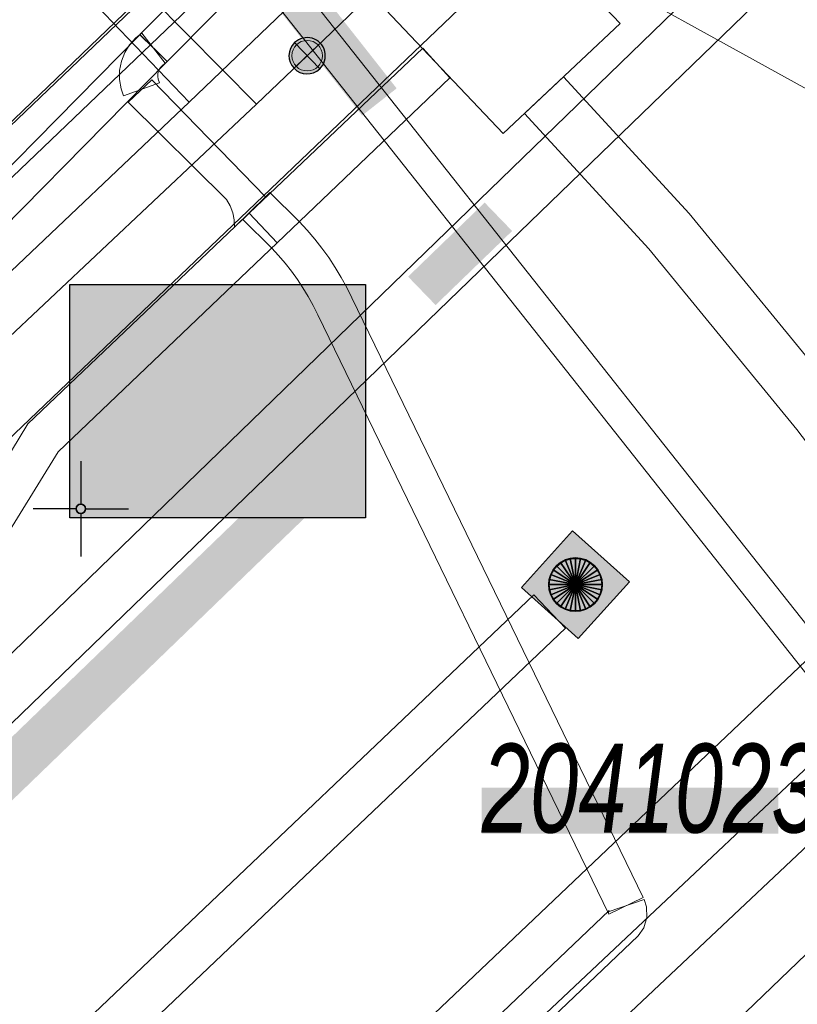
# Model space of a CAD drawing. Header units: metres. Extents: x 2695560 to 2696939, y 1260529 to 1262050.
# Tile 136 of 256: x 2695675 to 2695685, y 1260968 to 1260981. Entities that reach past the tile are written whole.
import ezdxf

# ---------------------------------------------------------------- set-up
doc = ezdxf.new("R2010")
doc.units = ezdxf.units.M
doc.linetypes.add('AUSGEZOGEN', pattern=[0])
for name, color, linetype in [('XR$1$AV_Koordinatennetzpunkte', 7, 'AUSGEZOGEN'), ('XR$1$AV_Lagefixpunkt-Nr.', 7, 'AUSGEZOGEN'), ('XR$1$AV_Linien (BB)', 7, 'AUSGEZOGEN'), ('XR$1$AW_LK_Schachtdeckel', 24, 'AUSGEZOGEN'), ('XR$1$Liegenschaftsgrenzen', 7, 'AUSGEZOGEN'), ('XR$1$PFAW', 255, 'AUSGEZOGEN'), ('XR$1$PFWA', 255, 'AUSGEZOGEN'), ('XR$1$WA_LK_Absperrarmatur', 171, 'AUSGEZOGEN')]:
    doc.layers.add(name, color=color, linetype=linetype)
for name, color, linetype, lineweight in [('XR$2$ABW-LinieFlaeche-R-genau', 4, 'AUSGEZOGEN', 18), ('XR$2$ABW-Punkt', 6, 'AUSGEZOGEN', 18), ('XR$2$ELE-Flaeche-oberirdisch', 1, 'AUSGEZOGEN', 18), ('XR$2$ELE-LinieFlaeche-genau', 1, 'AUSGEZOGEN', 18), ('XR$2$GAS-Linie-genau', 12, 'AUSGEZOGEN', 18), ('XR$2$KOM-Linie-U-genau', 91, 'AUSGEZOGEN', 18), ('XR$2$KOM-LinieFlaeche-U-genau', 91, 'AUSGEZOGEN', 18), ('XR$2$WAS-Linie-genau', 5, 'AUSGEZOGEN', 18), ('XR$2$WAS-Punkt', 5, 'AUSGEZOGEN', 18)]:
    doc.layers.add(name, color=color, linetype=linetype, lineweight=lineweight)
doc.styles.add('ARIAL', font='arial.ttf')

# ---------------------------------------------------------------- blocks, each defined once
blk = doc.blocks.new('COMPLEXOBJECT_443')
at = {"layer": 'XR$1$AV_Linien (BB)', "color": 7, "linetype": 'AUSGEZOGEN', "transparency": 33554687}
blk.add_lwpolyline([(5625.444, 10929.421), (5664.073, 10966.374), (5707.358, 11007.742)], dxfattribs=at)
blk = doc.blocks.new('BAV2041')
at = {"color": 7, "transparency": 33554687}
for p, q in [((0, 0.5), (0, 0.05)), ((-0.05, 0), (-0.5, 0)), ((0.05, 0), (0.5, 0)), ((0, -0.05), (0, -0.5))]:
    blk.add_line(p, q, dxfattribs=at)
blk.add_circle((0, 0), 0.05, dxfattribs=at)
for start, end in [(90, 270), (270, 90)]:
    blk.add_arc((0, 0), 0.05, start, end, dxfattribs=at)
blk = doc.blocks.new('BAW2087')
at = {"lineweight": 25, "true_color": 0x000000, "transparency": 33554687}
h = blk.add_hatch(color=18, dxfattribs=at)
h.paths.add_polyline_path([(-0.5, 0.5), (-0.5, -0.5), (0.5, -0.5), (0.5, 0.5)])
h.paths.add_polyline_path([(0.337, -0.069), (0.316, -0.136), (0.282, -0.196), (0.237, -0.249), (0.182, -0.292), (0.119, -0.322), (0.052, -0.34), (-0.017, -0.343), (-0.086, -0.333), (-0.151, -0.309), (-0.21, -0.272), (-0.261, -0.224), (-0.301, -0.167), (-0.328, -0.103), (-0.342, -0.035), (-0.342, 0.035), (-0.328, 0.103), (-0.301, 0.167), (-0.261, 0.224), (-0.21, 0.272), (-0.151, 0.309), (-0.086, 0.333), (-0.017, 0.343), (0.052, 0.34), (0.119, 0.322), (0.182, 0.292), (0.237, 0.249), (0.282, 0.196), (0.316, 0.136), (0.337, 0.069), (0.344, 0)], flags=16)
at = {"layer": 'XR$1$PFAW', "lineweight": 25, "transparency": 33554687}
blk.add_hatch(color=7, dxfattribs=at).paths.add_polyline_path([(0.344, 0), (0.337, 0.069), (0.316, 0.136), (0.282, 0.196), (0.237, 0.249), (0.182, 0.292), (0.119, 0.322), (0.052, 0.34), (-0.017, 0.343), (-0.086, 0.333), (-0.151, 0.309), (-0.21, 0.272), (-0.261, 0.224), (-0.301, 0.167), (-0.328, 0.103), (-0.342, 0.035), (-0.342, -0.035), (-0.328, -0.103), (-0.301, -0.167), (-0.261, -0.224), (-0.21, -0.272), (-0.151, -0.309), (-0.086, -0.333), (-0.017, -0.343), (0.052, -0.34), (0.119, -0.322), (0.182, -0.292), (0.237, -0.249), (0.282, -0.196), (0.316, -0.136), (0.337, -0.069)])
at = {"lineweight": 25, "transparency": 33554687}
for p, q in [((-0.5, 0.5, 0.993), (0.5, 0.5, 0.993)), ((-0.5, -0.5, 0.993), (-0.5, 0.5, 0.993)), ((0.5, 0.5, 0.993), (0.5, -0.5, 0.993)), ((0.5, -0.5, 0.993), (-0.5, -0.5, 0.993))]:
    blk.add_line(p, q, dxfattribs=at)
blk.add_circle((0, 0), 0.344, dxfattribs=at)
at = {"layer": 'XR$1$PFAW', "lineweight": 25, "transparency": 33554687}
blk.add_line((-0.5, 0.5), (0.5, 0.5), dxfattribs=at)
at = {"layer": 'XR$1$PFAW', "color": 31, "lineweight": 25, "transparency": 33554687}
for p, q in [((-0.5, -0.5), (-0.5, 0.5)), ((0.5, 0.5), (0.5, -0.5)), ((0.5, -0.5), (-0.5, -0.5))]:
    blk.add_line(p, q, dxfattribs=at)
at = {"layer": 'XR$1$PFAW', "lineweight": 25, "transparency": 33554687}
blk.add_circle((0, 0), 0.344, dxfattribs=at)
blk = doc.blocks.new('BWA965')
at = {"layer": 'XR$1$PFWA', "transparency": 33554687}
blk.add_hatch(color=7, dxfattribs=at).paths.add_polyline_path([(0, 0.5), (-0.051, 0.497), (-0.101, 0.49), (-0.15, 0.477), (-0.197, 0.459), (-0.243, 0.437), (-0.286, 0.41), (-0.326, 0.379), (-0.362, 0.344), (-0.395, 0.306), (-0.424, 0.264), (-0.449, 0.22), (-0.469, 0.174), (-0.484, 0.125), (-0.494, 0.076), (-0.499, 0.025), (-0.499, -0.025), (-0.494, -0.076), (-0.484, -0.125), (-0.469, -0.174), (-0.449, -0.22), (-0.424, -0.264), (-0.395, -0.306), (-0.362, -0.344), (-0.326, -0.379), (-0.286, -0.41), (-0.243, -0.437), (-0.197, -0.459), (-0.15, -0.477), (-0.101, -0.49), (-0.051, -0.497), (0, -0.5), (0.051, -0.497), (0.101, -0.49), (0.15, -0.477), (0.197, -0.459), (0.243, -0.437), (0.286, -0.41), (0.326, -0.379), (0.362, -0.344), (0.395, -0.306), (0.424, -0.264), (0.449, -0.22), (0.469, -0.174), (0.484, -0.125), (0.494, -0.076), (0.499, -0.025), (0.499, 0.025), (0.494, 0.076), (0.484, 0.125), (0.469, 0.174), (0.449, 0.22), (0.424, 0.264), (0.395, 0.306), (0.362, 0.344), (0.326, 0.379), (0.286, 0.41), (0.243, 0.437), (0.197, 0.459), (0.15, 0.477), (0.101, 0.49), (0.051, 0.497)])
at = {"transparency": 33554687}
blk.add_line((0, 0.5), (0, -0.5), dxfattribs=at)
for start, end in [(90, 270), (270, 90)]:
    blk.add_arc((0, 0), 0.5, start, end, dxfattribs=at)
blk = doc.blocks.new('WAS-ABSPERRORGAN')
at = {"layer": 'XR$2$WAS-Punkt', "linetype": 'AUSGEZOGEN', "transparency": 33554687}
for p, q in [((0, 200, 2500), (0, -200, 2500)), ((0, 0), (0, 0))]:
    blk.add_line(p, q, dxfattribs=at)
blk.add_circle((0, 0, 502500), 200, dxfattribs=at)
blk = doc.blocks.new('ABW-KONTROLLSCHACHT')
at = {"layer": 'XR$2$ABW-Punkt', "linetype": 'AUSGEZOGEN', "lineweight": 25, "transparency": 33554687}
for points in [[(-194, 291, 2500), (0, 0, 2500), (-247, 247, 2500)], [(-194, 291), (0, 0), (-247, 247)], [(-194, 291, 2500), (-194, 291), (-247, 247), (-247, 247, 2500)], [(-134, 323, 2500), (0, 0, 2500), (-194, 291, 2500)], [(-134, 323), (0, 0), (-194, 291)], [(-134, 323, 2500), (-134, 323), (-194, 291), (-194, 291, 2500)], [(-68, 343, 2500), (0, 0, 2500), (-134, 323, 2500)], [(-68, 343), (0, 0), (-134, 323)], [(-68, 343, 2500), (-68, 343), (-134, 323), (-134, 323, 2500)], [(0, 350, 2500), (0, 0, 2500), (-68, 343, 2500)], [(0, 350), (0, 0), (-68, 343)], [(0, 350, 2500), (0, 350), (-68, 343), (-68, 343, 2500)], [(68, 343, 2500), (0, 0, 2500), (0, 350, 2500)], [(68, 343), (0, 0), (0, 350)], [(68, 343, 2500), (68, 343), (0, 350), (0, 350, 2500)], [(134, 323, 2500), (0, 0, 2500), (68, 343, 2500)], [(134, 323), (0, 0), (68, 343)], [(194, 291, 2500), (0, 0, 2500), (134, 323, 2500)], [(194, 291), (0, 0), (134, 323)], [(247, 247, 2500), (0, 0, 2500), (194, 291, 2500)], [(247, 247), (0, 0), (194, 291)], [(134, 323, 2500), (134, 323), (68, 343), (68, 343, 2500)], [(194, 291, 2500), (194, 291), (134, 323), (134, 323, 2500)], [(247, 247, 2500), (247, 247), (194, 291), (194, 291, 2500)], [(-323, 134, 2500), (0, 0, 2500), (-343, 68, 2500)], [(-323, 134), (0, 0), (-343, 68)], [(-323, 134, 2500), (-323, 134), (-343, 68), (-343, 68, 2500)], [(-291, 194, 2500), (0, 0, 2500), (-323, 134, 2500)], [(-291, 194), (0, 0), (-323, 134)], [(-291, 194, 2500), (-291, 194), (-323, 134), (-323, 134, 2500)], [(-247, 247, 2500), (0, 0, 2500), (-291, 194, 2500)], [(-247, 247), (0, 0), (-291, 194)], [(-247, 247, 2500), (-247, 247), (-291, 194), (-291, 194, 2500)], [(291, 194, 2500), (0, 0, 2500), (247, 247, 2500)], [(291, 194), (0, 0), (247, 247)], [(323, 134, 2500), (0, 0, 2500), (291, 194, 2500)], [(323, 134), (0, 0), (291, 194)], [(343, 68, 2500), (0, 0, 2500), (323, 134, 2500)], [(343, 68), (0, 0), (323, 134)], [(291, 194, 2500), (291, 194), (247, 247), (247, 247, 2500)], [(323, 134, 2500), (323, 134), (291, 194), (291, 194, 2500)], [(343, 68, 2500), (343, 68), (323, 134), (323, 134, 2500)], [(-343, 68, 2500), (0, 0, 2500), (-350, 0, 2500)], [(-343, 68), (0, 0), (-350, 0)], [(-343, 68, 2500), (-343, 68), (-350, 0), (-350, 0, 2500)], [(-350, 0, 2500), (0, 0, 2500), (-343, -68, 2500)], [(-350, 0), (0, 0), (-343, -68)], [(-343, -68, 2500), (0, 0, 2500), (-323, -134, 2500)], [(-343, -68), (0, 0), (-323, -134)], [(-323, -134, 2500), (0, 0, 2500), (-291, -194, 2500)], [(-323, -134), (0, 0), (-291, -194)], [(-291, -194, 2500), (0, 0, 2500), (-247, -247, 2500)], [(-291, -194), (0, 0), (-247, -247)], [(-247, -247, 2500), (0, 0, 2500), (-194, -291, 2500)], [(-247, -247), (0, 0), (-194, -291)], [(-194, -291, 2500), (0, 0, 2500), (-134, -323, 2500)], [(-194, -291), (0, 0), (-134, -323)], [(-134, -323, 2500), (0, 0, 2500), (-68, -343, 2500)], [(-134, -323), (0, 0), (-68, -343)], [(-68, -343, 2500), (0, 0, 2500), (0, -350, 2500)], [(-68, -343), (0, 0), (0, -350)], [(350, 0, 2500), (0, 0, 2500), (343, 68, 2500)], [(350, 0), (0, 0), (343, 68)], [(0, -350, 2500), (0, 0, 2500), (68, -343, 2500)], [(68, -343, 2500), (0, 0, 2500), (134, -323, 2500)], [(134, -323, 2500), (0, 0, 2500), (194, -291, 2500)], [(194, -291, 2500), (0, 0, 2500), (247, -247, 2500)], [(247, -247, 2500), (0, 0, 2500), (291, -194, 2500)], [(291, -194, 2500), (0, 0, 2500), (323, -134, 2500)], [(323, -134, 2500), (0, 0, 2500), (343, -68, 2500)], [(343, -68, 2500), (0, 0, 2500), (350, 0, 2500)], [(0, -350), (0, 0), (68, -343)], [(68, -343), (0, 0), (134, -323)], [(134, -323), (0, 0), (194, -291)], [(194, -291), (0, 0), (247, -247)], [(247, -247), (0, 0), (291, -194)], [(291, -194), (0, 0), (323, -134)], [(323, -134), (0, 0), (343, -68)], [(343, -68), (0, 0), (350, 0)], [(350, 0, 2500), (350, 0), (343, 68), (343, 68, 2500)], [(-350, 0, 2500), (-350, 0), (-343, -68), (-343, -68, 2500)], [(-343, -68, 2500), (-343, -68), (-323, -134), (-323, -134, 2500)], [(323, -134, 2500), (323, -134), (343, -68), (343, -68, 2500)], [(343, -68, 2500), (343, -68), (350, 0), (350, 0, 2500)], [(-323, -134, 2500), (-323, -134), (-291, -194), (-291, -194, 2500)], [(-291, -194, 2500), (-291, -194), (-247, -247), (-247, -247, 2500)], [(-247, -247, 2500), (-247, -247), (-194, -291), (-194, -291, 2500)], [(194, -291, 2500), (194, -291), (247, -247), (247, -247, 2500)], [(247, -247, 2500), (247, -247), (291, -194), (291, -194, 2500)], [(291, -194, 2500), (291, -194), (323, -134), (323, -134, 2500)], [(-194, -291, 2500), (-194, -291), (-134, -323), (-134, -323, 2500)], [(-134, -323, 2500), (-134, -323), (-68, -343), (-68, -343, 2500)], [(-68, -343, 2500), (-68, -343), (0, -350), (0, -350, 2500)], [(0, -350, 2500), (0, -350), (68, -343), (68, -343, 2500)], [(68, -343, 2500), (68, -343), (134, -323), (134, -323, 2500)], [(134, -323, 2500), (134, -323), (194, -291), (194, -291, 2500)]]:
    blk.add_3dface(points, dxfattribs=at)
blk = doc.blocks.new('ABW-DECKEL')
at = {"layer": 'XR$2$ABW-Punkt', "linetype": 'AUSGEZOGEN', "lineweight": 25, "transparency": 33554687}
for points in [[(-194, 291, 2500), (0, 0, 2500), (-247, 247, 2500)], [(-194, 291), (0, 0), (-247, 247)], [(-194, 291, 2500), (-194, 291), (-247, 247), (-247, 247, 2500)], [(-134, 323, 2500), (0, 0, 2500), (-194, 291, 2500)], [(-134, 323), (0, 0), (-194, 291)], [(-134, 323, 2500), (-134, 323), (-194, 291), (-194, 291, 2500)], [(-68, 343, 2500), (0, 0, 2500), (-134, 323, 2500)], [(-68, 343), (0, 0), (-134, 323)], [(-68, 343, 2500), (-68, 343), (-134, 323), (-134, 323, 2500)], [(0, 350, 2500), (0, 0, 2500), (-68, 343, 2500)], [(0, 350), (0, 0), (-68, 343)], [(0, 350, 2500), (0, 350), (-68, 343), (-68, 343, 2500)], [(68, 343, 2500), (0, 0, 2500), (0, 350, 2500)], [(68, 343), (0, 0), (0, 350)], [(68, 343, 2500), (68, 343), (0, 350), (0, 350, 2500)], [(134, 323, 2500), (0, 0, 2500), (68, 343, 2500)], [(134, 323), (0, 0), (68, 343)], [(194, 291, 2500), (0, 0, 2500), (134, 323, 2500)], [(194, 291), (0, 0), (134, 323)], [(247, 247, 2500), (0, 0, 2500), (194, 291, 2500)], [(247, 247), (0, 0), (194, 291)], [(134, 323, 2500), (134, 323), (68, 343), (68, 343, 2500)], [(194, 291, 2500), (194, 291), (134, 323), (134, 323, 2500)], [(247, 247, 2500), (247, 247), (194, 291), (194, 291, 2500)], [(-323, 134, 2500), (0, 0, 2500), (-343, 68, 2500)], [(-323, 134), (0, 0), (-343, 68)], [(-323, 134, 2500), (-323, 134), (-343, 68), (-343, 68, 2500)], [(-291, 194, 2500), (0, 0, 2500), (-323, 134, 2500)], [(-291, 194), (0, 0), (-323, 134)], [(-291, 194, 2500), (-291, 194), (-323, 134), (-323, 134, 2500)], [(-247, 247, 2500), (0, 0, 2500), (-291, 194, 2500)], [(-247, 247), (0, 0), (-291, 194)], [(-247, 247, 2500), (-247, 247), (-291, 194), (-291, 194, 2500)], [(291, 194, 2500), (0, 0, 2500), (247, 247, 2500)], [(291, 194), (0, 0), (247, 247)], [(323, 134, 2500), (0, 0, 2500), (291, 194, 2500)], [(323, 134), (0, 0), (291, 194)], [(343, 68, 2500), (0, 0, 2500), (323, 134, 2500)], [(343, 68), (0, 0), (323, 134)], [(291, 194, 2500), (291, 194), (247, 247), (247, 247, 2500)], [(323, 134, 2500), (323, 134), (291, 194), (291, 194, 2500)], [(343, 68, 2500), (343, 68), (323, 134), (323, 134, 2500)], [(-343, 68, 2500), (0, 0, 2500), (-350, 0, 2500)], [(-343, 68), (0, 0), (-350, 0)], [(-343, 68, 2500), (-343, 68), (-350, 0), (-350, 0, 2500)], [(-350, 0, 2500), (0, 0, 2500), (-343, -68, 2500)], [(-350, 0), (0, 0), (-343, -68)], [(-343, -68, 2500), (0, 0, 2500), (-323, -134, 2500)], [(-343, -68), (0, 0), (-323, -134)], [(-323, -134, 2500), (0, 0, 2500), (-291, -194, 2500)], [(-323, -134), (0, 0), (-291, -194)], [(-291, -194, 2500), (0, 0, 2500), (-247, -247, 2500)], [(-291, -194), (0, 0), (-247, -247)], [(-247, -247, 2500), (0, 0, 2500), (-194, -291, 2500)], [(-247, -247), (0, 0), (-194, -291)], [(-194, -291, 2500), (0, 0, 2500), (-134, -323, 2500)], [(-194, -291), (0, 0), (-134, -323)], [(-134, -323, 2500), (0, 0, 2500), (-68, -343, 2500)], [(-134, -323), (0, 0), (-68, -343)], [(-68, -343, 2500), (0, 0, 2500), (0, -350, 2500)], [(-68, -343), (0, 0), (0, -350)], [(350, 0, 2500), (0, 0, 2500), (343, 68, 2500)], [(350, 0), (0, 0), (343, 68)], [(0, -350, 2500), (0, 0, 2500), (68, -343, 2500)], [(68, -343, 2500), (0, 0, 2500), (134, -323, 2500)], [(134, -323, 2500), (0, 0, 2500), (194, -291, 2500)], [(194, -291, 2500), (0, 0, 2500), (247, -247, 2500)], [(247, -247, 2500), (0, 0, 2500), (291, -194, 2500)], [(291, -194, 2500), (0, 0, 2500), (323, -134, 2500)], [(323, -134, 2500), (0, 0, 2500), (343, -68, 2500)], [(343, -68, 2500), (0, 0, 2500), (350, 0, 2500)], [(0, -350), (0, 0), (68, -343)], [(68, -343), (0, 0), (134, -323)], [(134, -323), (0, 0), (194, -291)], [(194, -291), (0, 0), (247, -247)], [(247, -247), (0, 0), (291, -194)], [(291, -194), (0, 0), (323, -134)], [(323, -134), (0, 0), (343, -68)], [(343, -68), (0, 0), (350, 0)], [(350, 0, 2500), (350, 0), (343, 68), (343, 68, 2500)], [(-350, 0, 2500), (-350, 0), (-343, -68), (-343, -68, 2500)], [(-343, -68, 2500), (-343, -68), (-323, -134), (-323, -134, 2500)], [(323, -134, 2500), (323, -134), (343, -68), (343, -68, 2500)], [(343, -68, 2500), (343, -68), (350, 0), (350, 0, 2500)], [(-323, -134, 2500), (-323, -134), (-291, -194), (-291, -194, 2500)], [(-291, -194, 2500), (-291, -194), (-247, -247), (-247, -247, 2500)], [(-247, -247, 2500), (-247, -247), (-194, -291), (-194, -291, 2500)], [(194, -291, 2500), (194, -291), (247, -247), (247, -247, 2500)], [(247, -247, 2500), (247, -247), (291, -194), (291, -194, 2500)], [(291, -194, 2500), (291, -194), (323, -134), (323, -134, 2500)], [(-194, -291, 2500), (-194, -291), (-134, -323), (-134, -323, 2500)], [(-134, -323, 2500), (-134, -323), (-68, -343), (-68, -343, 2500)], [(-68, -343, 2500), (-68, -343), (0, -350), (0, -350, 2500)], [(0, -350, 2500), (0, -350), (68, -343), (68, -343, 2500)], [(68, -343, 2500), (68, -343), (134, -323), (134, -323, 2500)], [(134, -323, 2500), (134, -323), (194, -291), (194, -291, 2500)]]:
    blk.add_3dface(points, dxfattribs=at)

msp = doc.modelspace()

# ---------------------------------------------------------------- hatches: boundary and pattern name
at = {"transparency": 33554687}
for points in [[(2695677.877, 1260983.148), (2695677.425, 1260982.792), (2695679.653, 1260979.958), (2695680.105, 1260980.314)], [(2695680.255, 1260977.849), (2695680.615, 1260977.477), (2695681.617, 1260978.447), (2695681.257, 1260978.819)], [(2695675.825, 1260977.745), (2695675.825, 1260974.692), (2695679.696, 1260974.692), (2695679.696, 1260977.745)], [(2695673.407, 1260970.219), (2695673.823, 1260969.788), (2695679.103, 1260974.886), (2695678.687, 1260975.317)], [(2695681.219, 1260971.159), (2695681.219, 1260970.556), (2695685.102, 1260970.556), (2695685.102, 1260971.159)]]:
    msp.add_hatch(color=7, dxfattribs=at).paths.add_polyline_path(points)

# ---------------------------------------------------------------- linework, layer by layer
at = {"color": 24, "lineweight": -3, "transparency": 33554687}
msp.add_lwpolyline([(2695675.825, 1260977.745), (2695679.696, 1260977.745), (2695679.696, 1260974.692), (2695675.825, 1260974.692), (2695675.825, 1260977.745)], close=True, dxfattribs=at)
at = {"layer": 'XR$1$AV_Linien (BB)', "color": 7, "linetype": 'AUSGEZOGEN', "transparency": 33554687}
msp.add_line((2695673.15, 1260978.04), (2695682.08, 1260986.62), dxfattribs=at)
msp.add_lwpolyline([(2695637.652, 1260923.359), (2695674.75, 1260958.681), (2695716.706, 1260999.015), (2695717.354, 1260999.635)], dxfattribs=at)
at = {"layer": 'XR$1$Liegenschaftsgrenzen', "color": 7, "linetype": 'AUSGEZOGEN', "transparency": 33554687}
msp.add_line((2695682.08, 1260986.62), (2695673.15, 1260978.04), dxfattribs=at)
at = {"layer": 'XR$2$ABW-LinieFlaeche-R-genau', "linetype": 'AUSGEZOGEN', "transparency": 33554687}
for points in [[(2695687.864, 1260969.625), (2695673.592, 1260987.651), (2695673.906, 1260987.899), (2695688.178, 1260969.873), (2695687.864, 1260969.625)], [(2695682.315, 1260973.248), (2695649.4, 1260941.935), (2695648.986, 1260942.369), (2695681.901, 1260973.682), (2695682.315, 1260973.248)]]:
    msp.add_lwpolyline(points, close=True, dxfattribs=at)
at = {"layer": 'XR$2$ELE-Flaeche-oberirdisch', "transparency": 33554687}
for points in [[(2695675.225, 1260988.408), (2695674.206, 1260987.448), (2695674.405, 1260987.237), (2695674.392, 1260986.233), (2695675.254, 1260985.329), (2695676.296, 1260985.231), (2695677.97, 1260983.456), (2695677.694, 1260982.653), (2695678.511, 1260981.803), (2695679.882, 1260981.43), (2695681.5, 1260979.721), (2695683.032, 1260981.162), (2695681.058, 1260983.225), (2695680.137, 1260983.199), (2695675.225, 1260988.408)], [(2695688.569, 1260986.012), (2695671.816, 1260969.773), (2695672.261, 1260969.295), (2695689.039, 1260985.522), (2695688.569, 1260986.012)], [(2695678.174, 1260978.679), (2695678.541, 1260978.294), (2695680.801, 1260980.454), (2695680.446, 1260980.839), (2695678.174, 1260978.679)], [(2695689.169, 1260971.989), (2695685.896, 1260976.284), (2695683.936, 1260978.675), (2695682.289, 1260980.463), (2695681.779, 1260979.983), (2695683.408, 1260978.215), (2695685.346, 1260975.85), (2695688.613, 1260971.565), (2695689.169, 1260971.989)], [(2695676.9, 1260980.427), (2695676.588, 1260980.132), (2695677.876, 1260978.857), (2695677.926, 1260978.775), (2695677.961, 1260978.686), (2695677.98, 1260978.593), (2695677.982, 1260978.497), (2695678.386, 1260978.893), (2695676.9, 1260980.427)], [(2695652.367, 1260953.241), (2695640.107, 1260941.477), (2695640.107, 1260940.828), (2695652.723, 1260952.939), (2695674.606, 1260973.828), (2695675.675, 1260975.555), (2695678.541, 1260978.294), (2695678.174, 1260978.679), (2695675.275, 1260975.922), (2695674.205, 1260974.154), (2695652.367, 1260953.241)]]:
    msp.add_lwpolyline(points, close=True, dxfattribs=at)
at = {"layer": 'XR$2$ELE-LinieFlaeche-genau', "linetype": 'AUSGEZOGEN', "transparency": 33554687}
for points in [[(2695674.136, 1260978.955), (2695677.843, 1260982.498)], [(2695678.189, 1260982.136), (2695674.472, 1260978.585)]]:
    msp.add_lwpolyline(points, dxfattribs=at)
for points in [[(2695676.744, 1260981.017), (2695678.019, 1260982.305), (2695678.375, 1260981.953), (2695677.1, 1260980.665), (2695676.744, 1260981.017)], [(2695673.768, 1260977.996), (2695676.744, 1260981.016), (2695677.1, 1260980.666), (2695674.124, 1260977.646), (2695673.768, 1260977.996)], [(2695676.531, 1260980.215), (2695676.497, 1260980.308), (2695676.477, 1260980.428), (2695676.478, 1260980.55), (2695676.502, 1260980.671), (2695676.546, 1260980.782), (2695676.609, 1260980.886), (2695676.69, 1260980.977), (2695676.768, 1260981.038), (2695677.076, 1260980.644), (2695677.034, 1260980.611), (2695677.013, 1260980.588), (2695676.996, 1260980.56), (2695676.984, 1260980.529), (2695676.978, 1260980.498), (2695676.977, 1260980.468), (2695676.983, 1260980.436), (2695677.001, 1260980.385), (2695676.531, 1260980.215)], [(2695682.884, 1260969.505), (2695679.072, 1260977.35), (2695679.011, 1260977.473), (2695678.946, 1260977.589), (2695678.878, 1260977.703), (2695678.806, 1260977.812), (2695678.727, 1260977.921), (2695678.646, 1260978.026), (2695678.559, 1260978.126), (2695678.469, 1260978.223), (2695678.093, 1260978.598), (2695678.445, 1260978.952), (2695678.829, 1260978.571), (2695678.933, 1260978.458), (2695679.032, 1260978.342), (2695679.127, 1260978.221), (2695679.216, 1260978.098), (2695679.302, 1260977.969), (2695679.38, 1260977.839), (2695679.453, 1260977.705), (2695679.52, 1260977.572), (2695683.334, 1260969.723), (2695682.884, 1260969.505)], [(2695669.935, 1260957.21), (2695682.887, 1260969.551), (2695682.885, 1260969.549), (2695682.879, 1260969.53), (2695682.88, 1260969.512), (2695682.873, 1260969.533), (2695683.345, 1260969.695), (2695683.378, 1260969.6), (2695683.381, 1260969.46), (2695683.339, 1260969.323), (2695683.265, 1260969.221), (2695670.279, 1260956.848), (2695669.935, 1260957.21)]]:
    msp.add_lwpolyline(points, close=True, dxfattribs=at)
at = {"layer": 'XR$2$GAS-Linie-genau', "linetype": 'AUSGEZOGEN', "transparency": 33554687}
for p, q in [((2695677.39, 1260980.135), (2695673.954, 1260983.712)), ((2695658.482, 1260962.196), (2695677.39, 1260980.135))]:
    msp.add_line(p, q, dxfattribs=at)
msp.add_lwpolyline([(2695677.39, 1260980.135), (2695699.155, 1261000.988), (2695708.763, 1261010.339), (2695713.229, 1261014.619), (2695720.923, 1261022.03)], dxfattribs=at)
at = {"layer": 'XR$2$KOM-Linie-U-genau', "linetype": 'AUSGEZOGEN', "transparency": 33554687}
msp.add_line((2695687.262, 1260974.53), (2695668.325, 1260956.547), dxfattribs=at)
msp.add_lwpolyline([(2695692.342, 1260976.743), (2695691.618, 1260976.915), (2695680.469, 1260983.069)], dxfattribs=at)
at = {"layer": 'XR$2$KOM-LinieFlaeche-U-genau', "linetype": 'AUSGEZOGEN', "transparency": 33554687}
msp.add_lwpolyline([(2695656.052, 1260943.713), (2695640.107, 1260928.313), (2695640.107, 1260927.271), (2695656.57, 1260943.171), (2695688.349, 1260973.103), (2695688.72, 1260973.433), (2695691.336, 1260975.771), (2695692.521, 1260976.413), (2695692.163, 1260977.073), (2695690.902, 1260976.389), (2695688.22, 1260973.993), (2695687.843, 1260973.655), (2695656.052, 1260943.713)], close=True, dxfattribs=at)
at = {"layer": 'XR$2$WAS-Linie-genau', "linetype": 'AUSGEZOGEN', "transparency": 33554687}
for p, q in [((2695678.27, 1260980.105), (2695676.711, 1260981.686)), ((2695678.27, 1260980.105), (2695678.934, 1260980.742)), ((2695673.522, 1260975.641), (2695678.27, 1260980.105))]:
    msp.add_line(p, q, dxfattribs=at)
msp.add_lwpolyline([(2695678.934, 1260980.742), (2695700.69, 1261001.63), (2695715.66, 1261016.231)], dxfattribs=at)

# ---------------------------------------------------------------- block references
at = {"layer": 'XR$1$AV_Koordinatennetzpunkte', "color": 7, "linetype": 'AUSGEZOGEN', "lineweight": -3, "transparency": 33554687, "xscale": 1.25, "yscale": 1.25}
msp.add_blockref('BAV2041', (2695675.97, 1260974.81), dxfattribs=at)
at = {"layer": 'XR$1$AV_Linien (BB)', "color": 7, "linetype": 'AUSGEZOGEN', "lineweight": -3, "transparency": 33554687}
msp.add_blockref('COMPLEXOBJECT_443', (2690000.97, 1249999.81), dxfattribs=at)
at = {"layer": 'XR$1$AW_LK_Schachtdeckel', "color": 24, "linetype": 'AUSGEZOGEN', "lineweight": -3, "transparency": 33554687, "rotation": 317.985695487}
msp.add_blockref('BAW2087', (2695682.446, 1260973.817), dxfattribs=at)
at = {"layer": 'XR$1$WA_LK_Absperrarmatur', "color": 171, "linetype": 'AUSGEZOGEN', "lineweight": -3, "transparency": 33554687, "xscale": 0.4755282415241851, "yscale": 0.475528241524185, "rotation": 43.83458421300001}
msp.add_blockref('BWA965', (2695678.933, 1260980.741), dxfattribs=at)
at = {"layer": 'XR$2$ABW-Punkt', "color": 6, "linetype": 'AUSGEZOGEN', "lineweight": 18, "transparency": 33554687, "xscale": 0.001, "yscale": 0.001, "zscale": 0.001, "rotation": 360}
for name in ['ABW-KONTROLLSCHACHT', 'ABW-DECKEL']:
    msp.add_blockref(name, (2695682.446, 1260973.818), dxfattribs=at)
at = {"layer": 'XR$2$WAS-Punkt', "color": 5, "linetype": 'AUSGEZOGEN', "lineweight": 18, "transparency": 33554687, "xscale": 0.001, "yscale": 0.001, "zscale": 0.001, "rotation": 313.8999999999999}
msp.add_blockref('WAS-ABSPERRORGAN', (2695678.934, 1260980.742), dxfattribs=at)

# ---------------------------------------------------------------- texts
at = {"layer": 'XR$1$AV_Lagefixpunkt-Nr.', "color": 7, "transparency": 33554687, "insert": (2695681.219, 1260970.556), "char_height": 1.1621, "width": 5.50234, "attachment_point": 7, "style": 'ARIAL'}
msp.add_mtext('\\A1;{\\fArial|i1|b0;\\H1.162102;\\W0.700000;\\C7;20410233}\\P', dxfattribs=at)

doc.saveas('drawing.dxf')
